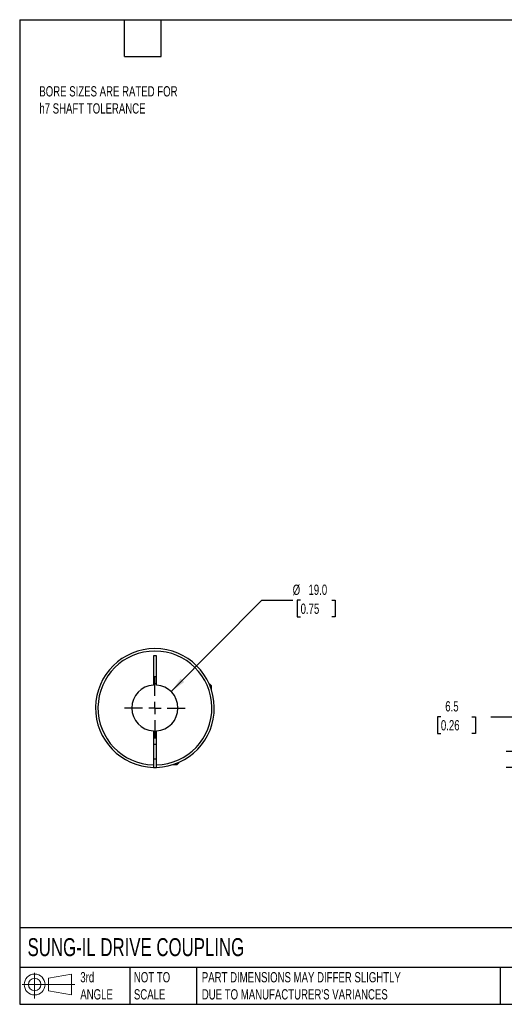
# Model space of a CAD drawing. Header units: millimetres. Extents: x 13 to 546, y 13 to 419.
# Tile 1 of 3: x 13 to 213, y 13 to 419. Entities that reach past the tile are written whole.
import ezdxf

# ---------------------------------------------------------------- set-up
doc = ezdxf.new("R2010")
doc.units = ezdxf.units.MM
doc.header["$LTSCALE"] = 2
doc.linetypes.add('SLD-Center', pattern=[19.05, 15.24, -1.27, 1.27, -1.27])
doc.linetypes.add('SLD-Solid', pattern=[0])
doc.layers.add('CENTER', color=40, linetype='SLD-Center')
doc.layers.add('SLD-DEFPOINTS', color=7, linetype='Continuous')
doc.layers.add('DIMENSIONS', color=140, linetype='SLD-Solid', lineweight=25)
doc.layers.add('TEXT', color=140, linetype='SLD-Solid', lineweight=25)
doc.styles.add('SLDTEXTSTYLE0', font='TXT', dxfattribs={"width": 0.7})
doc.dimstyles.new('SLDDIMSTYLE0', dxfattribs={"dimtxt": 4.316016, "dimasz": 6.604, "dimexe": 0, "dimexo": 0.0625, "dimgap": 1.079004, "dimtad": 0, "dimtih": 1, "dimtoh": 1, "dimdec": 1, "dimrnd": 1e-09, "dimzin": 12, "dimdsep": 46, "dimtxsty": 'SLDTEXTSTYLE0', "dimsah": 1, "dimcen": 0.09, "dimadec": 0, "dimazin": 3, "dimtfac": 1, "dimtdec": 1, "dimtmove": 0, "dimatfit": 0, "dimfxl": 0, "dimfrac": 2, "dimtolj": 1, "dimtzin": 12, "dimarcsym": 0})
doc.dimstyles.new('SLDDIMSTYLE3', dxfattribs={"dimtxt": 4.316016, "dimasz": 6.604, "dimexe": 0, "dimexo": 0.0625, "dimgap": 1.079004, "dimtad": 0, "dimtih": 1, "dimtoh": 1, "dimdec": 1, "dimrnd": 1e-09, "dimzin": 4, "dimdsep": 46, "dimtxsty": 'SLDTEXTSTYLE0', "dimsah": 1, "dimcen": 0, "dimadec": 0, "dimazin": 1, "dimtfac": 1, "dimtdec": 1, "dimtofl": 0, "dimtmove": 0, "dimatfit": 3, "dimfxl": 0, "dimfrac": 2, "dimtolj": 1, "dimtzin": 12, "dimarcsym": 0})

# ---------------------------------------------------------------- blocks, each defined once
blk = doc.blocks.new('Block11')
at = {"color": 7, "linetype": 'SLD-Solid', "lineweight": 18}
for p, q in [((5.18, 10.62), (5.18, 0)), ((10.96, 8.33), (20.35, 10.06)), ((10.96, 3.19), (10.96, 8.33)), ((20.35, 10.06), (20.35, 1.46)), ((0, 5.76), (21.75, 5.76)), ((10.96, 3.19), (20.35, 1.46))]:
    blk.add_line(p, q, dxfattribs=at)
for radius in [4.3, 2.57]:
    blk.add_circle((5.18, 5.76), radius, dxfattribs=at)
blk = doc.blocks.new('Block12')
at = {"layer": 'SLD-DEFPOINTS'}
blk.add_blockref('Block11', (0, 0), dxfattribs=at)
blk = doc.blocks.new('_D_1')
at = {"layer": 'DIMENSIONS'}
for p, q in [((186.47, 131.39), (185.02, 131.39)), ((185.02, 131.39), (185.02, 124.53)), ((199.3, 131.39), (200.75, 131.39)), ((200.75, 131.39), (200.75, 124.53)), ((207.08, 131.39), (219.78, 131.39)), ((219.78, 131.39), (219.78, 117)), ((185.02, 124.53), (186.47, 124.53)), ((200.75, 124.53), (199.3, 124.53)), ((234.94, 117), (213.43, 117)), ((236.48, 110.51), (213.43, 110.51)), ((219.78, 110.51), (219.78, 97.81))]:
    blk.add_line(p, q, dxfattribs=at)
for points in [[(219.78, 117), (220.8, 123.61), (218.77, 123.61)], [(219.78, 110.51), (218.77, 103.91), (220.8, 103.91)]]:
    blk.add_solid(points, dxfattribs=at)
at = {"layer": 'DIMENSIONS', "char_height": 4.233, "attachment_point": 1, "style": 'SLDTEXTSTYLE0'}
for s, insert in [('6.5', (188.27, 137.81)), ('0.26', (186.47, 129.99))]:
    blk.add_mtext(s, dxfattribs=dict(at, insert=insert))
blk = doc.blocks.new('_D_8')
at = {"layer": 'DIMENSIONS'}
for p, q in [((75.18, 141.75), (112.63, 179.5)), ((112.63, 179.5), (125.33, 179.5)), ((128.59, 179.5), (127.14, 179.5)), ((127.14, 179.5), (127.14, 172.64)), ((141.41, 179.5), (142.86, 179.5)), ((142.86, 179.5), (142.86, 172.64)), ((127.14, 172.64), (128.59, 172.64)), ((142.86, 172.64), (141.41, 172.64))]:
    blk.add_line(p, q, dxfattribs=at)
blk.add_solid([(75.18, 141.75), (80.55, 145.72), (79.11, 147.15)], dxfattribs=at)
at = {"layer": 'DIMENSIONS', "char_height": 4.233, "attachment_point": 1, "style": 'SLDTEXTSTYLE0'}
for s, insert in [('%%c', (125.33, 185.92)), ('19.0', (131.84, 185.92)), ('0.75', (128.59, 178.1))]:
    blk.add_mtext(s, dxfattribs=dict(at, insert=insert))
blk = doc.blocks.new('SW_CENTERMARKSYMBOL_3')
at = {"layer": 'CENTER', "color": 0}
for p, q in [((0, 5.08), (0, 12.54)), ((-5.08, 0), (-12.54, 0)), ((0, 0), (-2.54, 0)), ((0, 0), (0, 2.54)), ((0, 0), (0, -2.54)), ((0, 0), (2.54, 0)), ((5.08, 0), (12.54, 0)), ((0, -5.08), (0, -12.54))]:
    blk.add_line(p, q, dxfattribs=at)

msp = doc.modelspace()

# ---------------------------------------------------------------- linework, layer by layer
for p, q in [((69.14, 156.5), (67.84, 156.5)), ((67.84, 156.5), (67.84, 144.48)), ((69.14, 144.48), (69.14, 156.5)), ((67.84, 148), (69.14, 148)), ((91.19, 144.8), (90.94, 144.8)), ((91.79, 144.2), (91.19, 144.8)), ((91.79, 144.2), (91.19, 144.2)), ((91.79, 142.57), (91.79, 144.2)), ((67.84, 125.52), (67.84, 111.51)), ((69.14, 111.51), (69.14, 125.52)), ((69.14, 120), (67.84, 120)), ((67.84, 114), (69.14, 114)), ((76.06, 111.7), (77.69, 111.7)), ((77.69, 111.7), (78.29, 112.3)), ((77.69, 111.7), (77.69, 112.29)), ((78.29, 112.3), (78.29, 112.55))]:
    msp.add_line(p, q)
for radius, start, end in [(24.5, 271.5203, 268.4797), (23.5, 271.585, 268.415), (9.5, 93.9233, 266.0767), (10, 86.2731, 93.7269), (9.5, 273.9233, 86.0767), (10, 266.2731, 273.7269), (24.5, 268.4797, 271.5203)]:
    msp.add_arc((68.49, 135), radius, start, end)
for points in [[(67.84, 111.51), (67.84, 111.38), (67.84, 111.25), (67.84, 111.01), (67.84, 110.9), (67.84, 110.62), (67.84, 110.51), (67.84, 110.51)], [(69.14, 110.51), (69.14, 110.51), (69.14, 110.54), (69.14, 110.64), (69.14, 110.71), (69.14, 110.99), (69.14, 111.25), (69.14, 111.51)]]:
    msp.add_open_spline(points, degree=3, knots=[0, 0, 0, 0, 0.25, 0.25, 0.5, 0.5, 1, 1, 1, 1])
at = {"layer": 'TEXT'}
for p, q in [((12.7, 419.1), (546.1, 419.1)), ((12.7, 419.1), (12.7, 12.7)), ((55.88, 403.86), (55.88, 419.1)), ((71.12, 403.86), (71.12, 419.1)), ((55.88, 403.86), (71.12, 403.86)), ((546.1, 44.25), (12.7, 44.25)), ((546.1, 27.94), (12.7, 27.94)), ((58.09, 27.94), (58.09, 12.7)), ((85.67, 27.94), (85.67, 12.7)), ((210.97, 27.94), (210.97, 12.7)), ((12.7, 12.7), (546.1, 12.7))]:
    msp.add_line(p, q, dxfattribs=at)

# ---------------------------------------------------------------- block references
at = {"layer": 'CENTER'}
msp.add_blockref('SW_CENTERMARKSYMBOL_3', (68.49, 135), dxfattribs=at)
at = {"layer": 'SLD-DEFPOINTS'}
msp.add_blockref('Block12', (13.68, 15.11), dxfattribs=at)

# ---------------------------------------------------------------- texts
at = {"layer": 'TEXT', "attachment_point": 1, "style": 'SLDTEXTSTYLE0'}
for s, insert, char_height in [('BORE SIZES ARE RATED FOR ^Jh7 SHAFT TOLERANCE', (20.8, 391.65), 4.2333), ('SUNG-IL DRIVE COUPLING', (15.93, 40), 7.4083), ('3rd^JANGLE', (37.7, 25.99), 4.233), ('NOT TO^JSCALE', (59.81, 25.99), 4.2333), ("PART DIMENSIONS MAY DIFFER SLIGHTLY ^JDUE TO MANUFACTURER'S VARIANCES", (87.83, 25.99), 4.2333)]:
    msp.add_mtext(s, dxfattribs=dict(at, insert=insert, char_height=char_height))

# ---------------------------------------------------------------- dimensions: what is measured, and where the dimension line sits
at = {"layer": 'DIMENSIONS'}
dim = msp.add_diameter_dim_2p(p1=(61.8, 128.26), p2=(75.18, 141.75), dimstyle='SLDDIMSTYLE3', dxfattribs=at)
dim.commit()
dim.dimension.update_dxf_attribs({"geometry": '_D_8', "text_midpoint": (135, 179.5), "dimtype": 163})
dim = msp.add_linear_dim(base=(219.78, 117), p1=(239.02, 110.51), p2=(237.48, 117), angle=90, dimstyle='SLDDIMSTYLE0', dxfattribs=at)
dim.commit()
dim.dimension.update_dxf_attribs({"geometry": '_D_1', "text_midpoint": (219.78, 131.39), "dimtype": 160})

doc.saveas('drawing.dxf')
